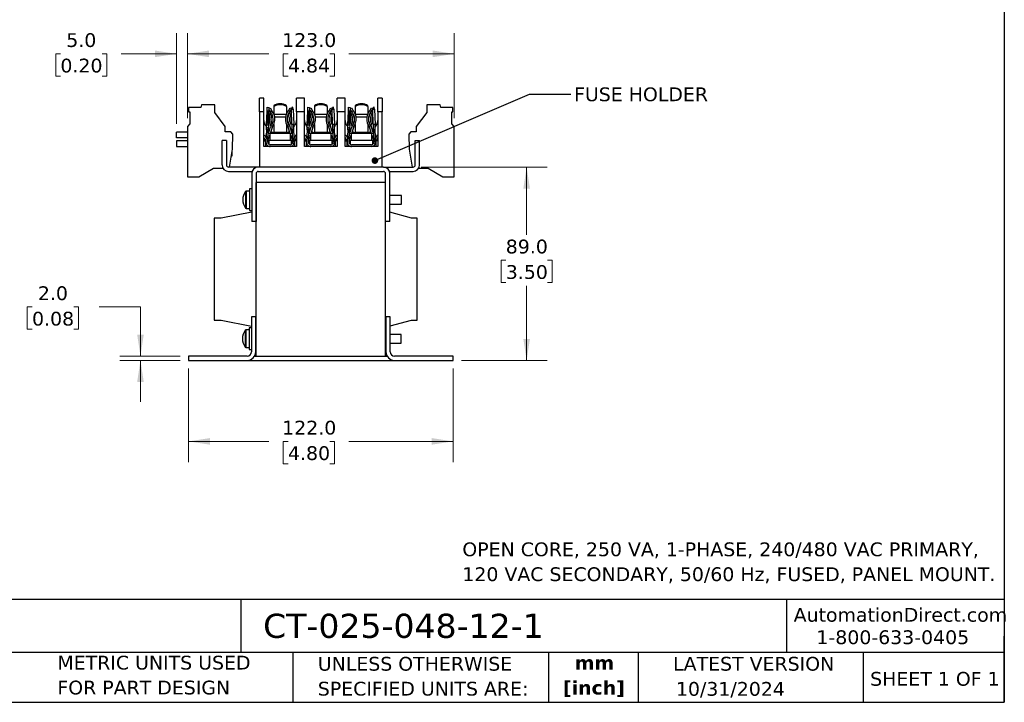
# Model space of a CAD drawing. Header units: millimetres. Extents: x 19 to 819, y 19 to 629.
# Tile 9 of 16: x 365 to 819, y 19 to 333. Entities that reach past the tile are written whole.
import ezdxf

# ---------------------------------------------------------------- set-up
doc = ezdxf.new("R2010")
doc.units = ezdxf.units.MM
doc.header["$LTSCALE"] = 3
doc.linetypes.add('SLD-Solid', pattern=[0])
doc.layers.add('TEXT', color=140, linetype='SLD-Solid', lineweight=25)
doc.styles.add('SLDTEXTSTYLE0', font='VERDANA.TTF')
doc.styles.add('SLDTEXTSTYLE1', font='VERDANAB.TTF')
doc.styles.get("Standard").update_dxf_attribs({"font": 'VERDANA.TTF'})
doc.dimstyles.new('SLDDIMSTYLE0', dxfattribs={"dimtxt": 6.474023, "dimasz": 9.906, "dimexe": 0, "dimexo": 0.0625, "dimgap": 1.618506, "dimtad": 0, "dimtih": 1, "dimtoh": 1, "dimrnd": 1e-09, "dimzin": 4, "dimdsep": 46, "dimtxsty": 'SLDTEXTSTYLE0', "dimsah": 1, "dimcen": 0.09, "dimadec": 0, "dimazin": 1, "dimtfac": 1, "dimtofl": 0, "dimtmove": 0, "dimatfit": 3, "dimfxl": 0, "dimfrac": 2, "dimtolj": 1, "dimtzin": 12, "dimarcsym": 0})
doc.dimstyles.new('SLDDIMSTYLE2', dxfattribs={"dimtxt": 6.474023, "dimasz": 9.906, "dimexe": 0, "dimexo": 0.0625, "dimgap": 1.618506, "dimtad": 0, "dimtih": 1, "dimtoh": 1, "dimrnd": 1e-09, "dimzin": 4, "dimdsep": 46, "dimtxsty": 'SLDTEXTSTYLE0', "dimsah": 1, "dimcen": 0.09, "dimadec": 0, "dimazin": 1, "dimtfac": 1, "dimtmove": 0, "dimatfit": 0, "dimfxl": 0, "dimfrac": 2, "dimtolj": 1, "dimtzin": 12, "dimarcsym": 0})
doc.dimstyles.new('SLDDIMSTYLE3', dxfattribs={"dimtxt": 0.18, "dimasz": 3.048, "dimexe": 0, "dimexo": 0.0625, "dimgap": 0, "dimtad": 0, "dimtih": 1, "dimtoh": 1, "dimdec": 0, "dimrnd": 1e-09, "dimzin": 0, "dimdsep": 46, "dimtxsty": 'Standard', "dimblk1": 'DOT', "dimblk2": 'DOT', "dimsah": 1, "dimcen": 0.09, "dimadec": 0, "dimazin": 0, "dimtfac": 3.048, "dimtdec": 0, "dimtofl": 0, "dimtmove": 0, "dimatfit": 3, "dimldrblk": 'DOT', "dimfxl": 0, "dimfrac": 2, "dimtolj": 1, "dimtzin": 0, "dimarcsym": 0})

# ---------------------------------------------------------------- blocks, each defined once
blk = doc.blocks.new('_D_3')
at = {"color": 7, "linetype": 'SLD-Solid', "lineweight": 0}
for p, q in [((443.21, 172.7), (443.21, 129.68)), ((565.21, 172.7), (565.21, 129.68)), ((443.21, 139.21), (480.31, 139.21)), ((489.09, 139.21), (486.91, 139.21)), ((486.91, 139.21), (486.91, 128.92)), ((508.33, 139.21), (510.5, 139.21)), ((510.5, 139.21), (510.5, 128.92)), ((565.21, 139.21), (517.1, 139.21)), ((486.91, 128.92), (489.09, 128.92)), ((510.5, 128.92), (508.33, 128.92))]:
    blk.add_line(p, q, dxfattribs=at)
at = {"color": 7, "linetype": 'SLD-Solid', "lineweight": 18}
for points in [[(443.21, 139.21), (453.11, 137.69), (453.11, 140.73)], [(565.21, 139.21), (555.3, 140.73), (555.3, 137.69)]]:
    blk.add_solid(points, dxfattribs=at)
at = {"color": 7, "linetype": 'SLD-Solid', "lineweight": 18, "char_height": 6.35, "attachment_point": 1, "style": 'SLDTEXTSTYLE0'}
for s, insert in [('122.0', (486.39, 148.72)), ('4.80', (489.09, 136.98))]:
    blk.add_mtext(s, dxfattribs=dict(at, insert=insert))
blk = doc.blocks.new('_D_4')
at = {"color": 7, "linetype": 'SLD-Solid', "lineweight": 0}
for p, q in [((371.14, 201.12), (368.96, 201.12)), ((368.96, 201.12), (368.96, 190.83)), ((390.37, 201.12), (392.55, 201.12)), ((392.55, 201.12), (392.55, 190.83)), ((402.05, 201.12), (421.1, 201.12)), ((421.1, 201.12), (421.1, 178.51)), ((368.96, 190.83), (371.14, 190.83)), ((392.55, 190.83), (390.37, 190.83)), ((439.4, 178.51), (411.57, 178.51)), ((439.4, 176.51), (411.57, 176.51)), ((421.1, 176.51), (421.1, 157.46))]:
    blk.add_line(p, q, dxfattribs=at)
at = {"color": 7, "linetype": 'SLD-Solid', "lineweight": 18}
for points in [[(421.1, 178.51), (422.62, 188.41), (419.58, 188.41)], [(421.1, 176.51), (419.58, 166.6), (422.62, 166.6)]]:
    blk.add_solid(points, dxfattribs=at)
at = {"color": 7, "linetype": 'SLD-Solid', "lineweight": 18, "char_height": 6.35, "attachment_point": 1, "style": 'SLDTEXTSTYLE0'}
for s, insert in [('2.0', (373.83, 210.63)), ('0.08', (371.14, 198.9))]:
    blk.add_mtext(s, dxfattribs=dict(at, insert=insert))
blk = doc.blocks.new('_D_5')
at = {"color": 7, "linetype": 'SLD-Solid', "lineweight": 0}
for p, q in [((550.52, 265.51), (608.57, 265.51)), ((599.05, 265.51), (599.05, 234.35)), ((589.43, 222.61), (587.26, 222.61)), ((587.26, 222.61), (587.26, 212.32)), ((608.67, 222.61), (610.84, 222.61)), ((610.84, 222.61), (610.84, 212.32)), ((587.26, 212.32), (589.43, 212.32)), ((599.05, 176.51), (599.05, 210.87)), ((610.84, 212.32), (608.67, 212.32)), ((569.02, 176.51), (608.57, 176.51))]:
    blk.add_line(p, q, dxfattribs=at)
at = {"color": 7, "linetype": 'SLD-Solid', "lineweight": 18}
for points in [[(599.05, 265.51), (597.53, 255.6), (600.57, 255.6)], [(599.05, 176.51), (600.57, 186.41), (597.53, 186.41)]]:
    blk.add_solid(points, dxfattribs=at)
at = {"color": 7, "linetype": 'SLD-Solid', "lineweight": 18, "char_height": 6.35, "attachment_point": 1, "style": 'SLDTEXTSTYLE0'}
for s, insert in [('89.0', (589.43, 232.12)), ('3.50', (589.43, 220.39))]:
    blk.add_mtext(s, dxfattribs=dict(at, insert=insert))
blk = doc.blocks.new('_D_6')
at = {"color": 7, "linetype": 'SLD-Solid', "lineweight": 0}
for p, q in [((442.71, 288), (442.71, 327.21)), ((565.71, 288), (565.71, 327.21)), ((442.71, 317.68), (480.31, 317.68)), ((489.09, 317.68), (486.91, 317.68)), ((486.91, 317.68), (486.91, 307.39)), ((508.33, 317.68), (510.5, 317.68)), ((510.5, 317.68), (510.5, 307.39)), ((565.71, 317.68), (517.1, 317.68)), ((486.91, 307.39), (489.09, 307.39)), ((510.5, 307.39), (508.33, 307.39))]:
    blk.add_line(p, q, dxfattribs=at)
at = {"color": 7, "linetype": 'SLD-Solid', "lineweight": 18}
for points in [[(442.71, 317.68), (452.61, 316.16), (452.61, 319.21)], [(565.71, 317.68), (555.8, 319.21), (555.8, 316.16)]]:
    blk.add_solid(points, dxfattribs=at)
at = {"color": 7, "linetype": 'SLD-Solid', "lineweight": 18, "char_height": 6.35, "attachment_point": 1, "style": 'SLDTEXTSTYLE0'}
for s, insert in [('123.0', (486.39, 327.2)), ('4.84', (489.09, 315.46))]:
    blk.add_mtext(s, dxfattribs=dict(at, insert=insert))
blk = doc.blocks.new('_D_7')
at = {"color": 7, "linetype": 'SLD-Solid', "lineweight": 0}
for p, q in [((437.71, 285.39), (437.71, 327.21)), ((442.71, 288), (442.71, 327.21)), ((384.21, 317.68), (382.03, 317.68)), ((382.03, 317.68), (382.03, 307.39)), ((403.45, 317.68), (405.62, 317.68)), ((405.62, 317.68), (405.62, 307.39)), ((437.71, 317.68), (412.22, 317.68)), ((442.71, 317.68), (461.76, 317.68)), ((382.03, 307.39), (384.21, 307.39)), ((405.62, 307.39), (403.45, 307.39))]:
    blk.add_line(p, q, dxfattribs=at)
at = {"color": 7, "linetype": 'SLD-Solid', "lineweight": 18}
for points in [[(437.71, 317.68), (427.8, 319.21), (427.8, 316.16)], [(442.71, 317.68), (452.61, 316.16), (452.61, 319.21)]]:
    blk.add_solid(points, dxfattribs=at)
at = {"color": 7, "linetype": 'SLD-Solid', "lineweight": 18, "char_height": 6.35, "attachment_point": 1, "style": 'SLDTEXTSTYLE0'}
for s, insert in [('5.0', (386.9, 327.2)), ('0.20', (384.21, 315.46))]:
    blk.add_mtext(s, dxfattribs=dict(at, insert=insert))
blk = doc.blocks.new('_Dot')
at = {"color": 0, "linetype": 'ByBlock', "lineweight": -2}
blk.add_line((-0.5, 0), (-1, 0), dxfattribs=at)
at = {"color": 0, "linetype": 'ByBlock', "const_width": 0.5}
blk.add_lwpolyline([(-0.25, 0, 1), (0.25, 0, 1)], format="xyb", close=True, dxfattribs=at)

msp = doc.modelspace()

# ---------------------------------------------------------------- linework, layer by layer
for p, q in [((477.897, 297.258), (476.017, 297.258)), ((476.017, 290.908), (476.017, 297.258)), ((477.897, 290.908), (477.897, 297.258)), ((496.637, 297.258), (493.035, 297.258)), ((493.035, 290.908), (493.035, 297.258)), ((496.637, 290.908), (496.637, 297.258)), ((515.377, 297.258), (511.775, 297.258)), ((511.775, 290.908), (511.775, 297.258)), ((515.377, 290.908), (515.377, 297.258)), ((532.545, 297.258), (530.515, 297.258)), ((530.515, 290.908), (530.515, 297.258)), ((532.545, 297.258), (532.545, 290.908)), ((443.31, 292.908), (443.31, 291.054)), ((448.956, 292.908), (443.31, 292.908)), ((443.31, 291.054), (443.906, 291.054)), ((443.906, 291.054), (443.906, 285.394)), ((449.185, 294.208), (448.956, 292.908)), ((455.356, 294.208), (449.185, 294.208)), ((455.356, 290.708), (455.356, 294.208)), ((460.206, 284.154), (455.356, 290.708)), ((477.897, 290.908), (476.017, 290.908)), ((476.017, 290.908), (476.017, 265.508)), ((477.897, 275.033), (477.897, 290.908)), ((479.217, 285.004), (479.438, 291.35)), ((479.564, 290.456), (479.404, 285.887)), ((479.438, 291.35), (479.498, 293.067)), ((479.438, 291.35), (479.564, 290.456)), ((480.251, 291.321), (479.438, 291.35)), ((479.498, 293.067), (480.311, 293.039)), ((479.564, 290.456), (480.063, 290.438)), ((479.903, 285.869), (480.063, 290.438)), ((480.251, 291.321), (480.029, 284.975)), ((480.063, 290.438), (480.251, 291.321)), ((480.311, 293.039), (480.251, 291.321)), ((480.803, 291.315), (480.282, 292.217)), ((480.291, 292.475), (480.876, 292.813)), ((480.876, 292.813), (481.506, 291.722)), ((481.011, 291.073), (481.709, 291.475)), ((482.545, 293.796), (482.545, 293.401)), ((482.545, 293.401), (482.545, 290.051)), ((488.387, 293.401), (488.387, 293.796)), ((488.387, 293.401), (488.387, 290.051)), ((489.223, 291.475), (489.92, 291.073)), ((489.425, 291.722), (490.055, 292.813)), ((490.055, 292.813), (490.694, 292.445)), ((490.129, 291.315), (490.665, 292.244)), ((490.778, 293.044), (490.652, 292.15)), ((490.652, 292.15), (491.464, 292.179)), ((490.898, 285.119), (490.652, 292.15)), ((491.277, 293.062), (490.778, 293.044)), ((491.464, 292.179), (491.277, 293.062)), ((491.464, 292.179), (491.71, 285.147)), ((493.035, 290.908), (493.035, 275.033)), ((496.637, 290.908), (493.035, 290.908)), ((496.637, 275.033), (496.637, 290.908)), ((497.957, 285.004), (498.178, 291.35)), ((498.304, 290.456), (498.144, 285.887)), ((498.178, 291.35), (498.238, 293.067)), ((498.178, 291.35), (498.304, 290.456)), ((498.991, 291.321), (498.178, 291.35)), ((498.238, 293.067), (499.051, 293.039)), ((498.304, 290.456), (498.803, 290.438)), ((498.643, 285.869), (498.803, 290.438)), ((498.991, 291.321), (498.769, 284.975)), ((498.803, 290.438), (498.991, 291.321)), ((499.051, 293.039), (498.991, 291.321)), ((499.543, 291.315), (499.022, 292.217)), ((499.031, 292.475), (499.616, 292.813)), ((499.616, 292.813), (500.246, 291.722)), ((499.751, 291.073), (500.449, 291.475)), ((501.285, 293.796), (501.285, 293.401)), ((501.285, 293.401), (501.285, 290.051)), ((507.127, 293.401), (507.127, 293.796)), ((507.127, 293.401), (507.127, 290.051)), ((507.963, 291.475), (508.66, 291.073)), ((508.165, 291.722), (508.795, 292.813)), ((508.795, 292.813), (509.434, 292.445)), ((508.869, 291.315), (509.405, 292.244)), ((509.518, 293.044), (509.392, 292.15)), ((509.392, 292.15), (510.204, 292.179)), ((509.638, 285.119), (509.392, 292.15)), ((510.017, 293.062), (509.518, 293.044)), ((510.204, 292.179), (510.017, 293.062)), ((510.204, 292.179), (510.45, 285.147)), ((511.775, 290.908), (511.775, 275.033)), ((515.377, 290.908), (511.775, 290.908)), ((515.377, 275.033), (515.377, 290.908)), ((516.697, 285.004), (516.918, 291.35)), ((517.044, 290.456), (516.884, 285.887)), ((516.918, 291.35), (516.978, 293.067)), ((516.918, 291.35), (517.044, 290.456)), ((517.731, 291.321), (516.918, 291.35)), ((516.978, 293.067), (517.791, 293.039)), ((517.044, 290.456), (517.543, 290.438)), ((517.383, 285.869), (517.543, 290.438)), ((517.731, 291.321), (517.509, 284.975)), ((517.543, 290.438), (517.731, 291.321)), ((517.791, 293.039), (517.731, 291.321)), ((518.283, 291.315), (517.762, 292.217)), ((517.771, 292.475), (518.356, 292.813)), ((518.356, 292.813), (518.986, 291.722)), ((518.491, 291.073), (519.189, 291.475)), ((520.025, 293.796), (520.025, 293.401)), ((520.025, 293.401), (520.025, 290.051)), ((525.867, 293.401), (525.867, 293.796)), ((525.867, 293.401), (525.867, 290.051)), ((526.703, 291.475), (527.4, 291.073)), ((526.905, 291.722), (527.535, 292.813)), ((527.535, 292.813), (528.174, 292.445)), ((527.609, 291.315), (528.145, 292.244)), ((528.258, 293.044), (528.132, 292.15)), ((528.132, 292.15), (528.944, 292.179)), ((528.378, 285.119), (528.132, 292.15)), ((528.757, 293.062), (528.258, 293.044)), ((528.944, 292.179), (528.757, 293.062)), ((528.944, 292.179), (529.19, 285.147)), ((530.515, 290.908), (530.515, 275.033)), ((532.545, 290.908), (530.515, 290.908)), ((532.545, 265.508), (532.545, 290.908)), ((553.056, 290.708), (548.206, 284.154)), ((553.056, 294.208), (553.056, 290.708)), ((559.227, 294.208), (553.056, 294.208)), ((559.456, 292.908), (559.227, 294.208)), ((565.102, 292.908), (559.456, 292.908)), ((564.506, 291.054), (565.102, 291.054)), ((564.506, 285.394), (564.506, 291.054)), ((565.102, 291.054), (565.102, 292.908)), ((479.404, 285.887), (479.217, 285.004)), ((479.903, 285.869), (479.404, 285.887)), ((480.029, 284.975), (479.903, 285.869)), ((482.586, 289.952), (488.346, 289.952)), ((487.963, 288.574), (482.969, 288.574)), ((498.144, 285.887), (497.957, 285.004)), ((498.643, 285.869), (498.144, 285.887)), ((498.769, 284.975), (498.643, 285.869)), ((501.326, 289.952), (507.086, 289.952)), ((506.703, 288.574), (501.709, 288.574)), ((511.775, 286.915), (511.21, 285.082)), ((516.884, 285.887), (516.697, 285.004)), ((517.383, 285.869), (516.884, 285.887)), ((517.509, 284.975), (517.383, 285.869)), ((520.066, 289.952), (525.826, 289.952)), ((525.443, 288.574), (520.449, 288.574)), ((530.515, 286.917), (529.977, 285.16)), ((437.706, 278.984), (437.706, 281.584)), ((442.706, 281.584), (437.706, 281.584)), ((443.906, 285.394), (442.706, 284.194)), ((442.706, 284.194), (442.706, 261.094)), ((460.206, 281.708), (460.206, 284.154)), ((462.706, 281.708), (460.206, 281.708)), ((463.689, 280.725), (462.706, 281.708)), ((479.137, 282.719), (478.939, 277.057)), ((479.137, 282.719), (479.164, 283.481)), ((479.949, 282.691), (479.137, 282.719)), ((479.164, 283.481), (479.217, 285.004)), ((479.976, 283.452), (479.164, 283.481)), ((479.217, 285.004), (480.029, 284.975)), ((479.752, 277.029), (479.949, 282.691)), ((479.976, 283.452), (479.949, 282.691)), ((480.029, 284.975), (479.976, 283.452)), ((480.041, 281.138), (481.046, 284.081)), ((481.808, 283.798), (480.871, 281.053)), ((481.07, 284.147), (481.046, 284.081)), ((481.157, 281.891), (481.277, 281.799)), ((482.559, 281.128), (481.163, 281.91)), ((481.277, 281.799), (481.281, 281.053)), ((481.808, 283.798), (481.842, 283.893)), ((481.842, 283.893), (482.564, 285.144)), ((482.545, 285.11), (482.545, 281.514)), ((488.387, 281.514), (482.545, 281.514)), ((482.545, 281.514), (482.545, 281.053)), ((488.367, 285.144), (489.095, 283.885)), ((489.768, 281.91), (488.373, 281.128)), ((488.387, 285.11), (488.387, 281.514)), ((488.387, 281.053), (488.387, 281.514)), ((490.061, 281.053), (489.095, 283.885)), ((489.189, 285.291), (489.18, 285.273)), ((489.655, 281.799), (489.651, 281.053)), ((489.655, 281.799), (489.775, 281.891)), ((489.864, 284.147), (490.891, 281.138)), ((491.71, 285.147), (490.898, 285.119)), ((490.898, 285.119), (491.18, 277.029)), ((491.993, 277.057), (491.71, 285.147)), ((497.877, 282.719), (497.679, 277.057)), ((497.877, 282.719), (497.904, 283.481)), ((498.689, 282.691), (497.877, 282.719)), ((497.904, 283.481), (497.957, 285.004)), ((498.716, 283.452), (497.904, 283.481)), ((497.957, 285.004), (498.769, 284.975)), ((498.492, 277.029), (498.689, 282.691)), ((498.716, 283.452), (498.689, 282.691)), ((498.769, 284.975), (498.716, 283.452)), ((498.781, 281.138), (499.786, 284.081)), ((500.548, 283.798), (499.611, 281.053)), ((499.81, 284.147), (499.786, 284.081)), ((499.898, 281.893), (500.017, 281.799)), ((501.299, 281.128), (499.903, 281.91)), ((500.017, 281.799), (500.021, 281.053)), ((500.548, 283.798), (500.582, 283.893)), ((500.582, 283.893), (501.304, 285.144)), ((501.285, 285.11), (501.285, 281.514)), ((507.127, 281.514), (501.285, 281.514)), ((501.285, 281.514), (501.285, 281.053)), ((507.107, 285.144), (507.835, 283.885)), ((508.508, 281.91), (507.113, 281.128)), ((507.127, 285.11), (507.127, 281.514)), ((507.127, 281.065), (507.127, 281.514)), ((508.801, 281.053), (507.835, 283.885)), ((507.929, 285.291), (507.92, 285.273)), ((508.395, 281.799), (508.391, 281.053)), ((508.395, 281.799), (508.515, 281.891)), ((508.604, 284.147), (509.631, 281.138)), ((510.45, 285.147), (509.638, 285.119)), ((509.638, 285.119), (509.92, 277.029)), ((510.733, 277.057), (510.45, 285.147)), ((516.617, 282.719), (516.419, 277.057)), ((516.617, 282.719), (516.644, 283.481)), ((517.429, 282.691), (516.617, 282.719)), ((516.644, 283.481), (516.697, 285.004)), ((517.456, 283.452), (516.644, 283.481)), ((516.697, 285.004), (517.509, 284.975)), ((517.232, 277.029), (517.429, 282.691)), ((517.456, 283.452), (517.429, 282.691)), ((517.509, 284.975), (517.456, 283.452)), ((517.521, 281.138), (518.526, 284.081)), ((519.288, 283.798), (518.351, 281.053)), ((518.55, 284.147), (518.526, 284.081)), ((518.637, 281.891), (518.757, 281.799)), ((520.039, 281.128), (518.643, 281.91)), ((518.757, 281.799), (518.761, 281.053)), ((519.288, 283.798), (519.322, 283.893)), ((519.322, 283.893), (520.044, 285.144)), ((520.025, 285.11), (520.025, 281.514)), ((525.867, 281.514), (520.025, 281.514)), ((520.025, 281.514), (520.025, 281.053)), ((525.847, 285.144), (526.575, 283.885)), ((527.248, 281.912), (525.853, 281.128)), ((525.867, 285.11), (525.867, 281.514)), ((525.867, 281.065), (525.867, 281.514)), ((527.541, 281.053), (526.575, 283.885)), ((526.669, 285.291), (526.66, 285.273)), ((527.131, 281.053), (527.135, 281.799)), ((527.135, 281.799), (527.254, 281.893)), ((527.344, 284.147), (528.371, 281.138)), ((529.19, 285.147), (528.378, 285.119)), ((528.378, 285.119), (528.66, 277.029)), ((529.473, 277.057), (529.19, 285.147)), ((545.706, 281.708), (544.723, 280.725)), ((548.206, 281.708), (545.706, 281.708)), ((548.206, 284.154), (548.206, 281.708)), ((565.706, 284.194), (564.506, 285.394)), ((565.706, 261.094), (565.706, 284.194)), ((442.706, 278.984), (437.706, 278.984)), ((437.706, 277.584), (437.706, 274.984)), ((442.706, 277.584), (437.706, 277.584)), ((458.706, 266.508), (458.706, 277.708)), ((460.706, 277.708), (458.706, 277.708)), ((460.706, 277.708), (460.706, 266.508)), ((463.569, 273.843), (463.689, 280.725)), ((478.327, 280.332), (477.897, 280.14)), ((478.698, 277.573), (477.897, 279.367)), ((477.897, 277.573), (478.809, 277.573)), ((478.327, 280.332), (479.001, 278.824)), ((478.831, 275.033), (478.809, 277.573)), ((478.865, 277.573), (478.809, 277.573)), ((478.887, 275.033), (478.865, 277.573)), ((478.939, 277.034), (478.868, 277.192)), ((479.755, 277.135), (479.894, 276.824)), ((479.839, 278.03), (479.778, 277.797)), ((480.64, 280.376), (479.839, 278.03)), ((479.878, 280.661), (480.041, 281.138)), ((480.041, 281.138), (480.64, 280.933)), ((480.246, 277.751), (480.246, 276.354)), ((480.246, 277.751), (480.257, 277.751)), ((490.675, 277.751), (480.257, 277.751)), ((480.257, 277.751), (480.257, 276.04)), ((480.64, 281.053), (480.64, 277.751)), ((490.292, 281.053), (480.64, 281.053)), ((490.292, 280.933), (490.891, 281.138)), ((490.292, 277.751), (490.292, 281.053)), ((491.092, 278.03), (490.292, 280.376)), ((490.675, 276.04), (490.675, 277.751)), ((490.891, 281.138), (491.053, 280.661)), ((491.178, 277.085), (491.071, 276.846)), ((491.18, 277.029), (491.181, 276.989)), ((492.624, 280.323), (491.933, 278.774)), ((492.063, 277.097), (491.993, 276.942)), ((492.067, 277.573), (492.045, 275.033)), ((492.067, 277.573), (492.122, 277.573)), ((492.122, 277.573), (492.101, 275.033)), ((493.035, 277.573), (492.122, 277.573)), ((493.035, 279.275), (492.275, 277.573)), ((492.624, 280.323), (493.035, 280.14)), ((497.067, 280.332), (496.637, 280.14)), ((497.438, 277.573), (496.637, 279.367)), ((496.637, 277.573), (497.549, 277.573)), ((497.067, 280.332), (497.741, 278.824)), ((497.571, 275.033), (497.549, 277.573)), ((497.605, 277.573), (497.549, 277.573)), ((497.627, 275.033), (497.605, 277.573)), ((497.679, 277.034), (497.608, 277.192)), ((498.495, 277.135), (498.634, 276.824)), ((498.579, 278.03), (498.518, 277.797)), ((499.38, 280.376), (498.579, 278.03)), ((498.618, 280.661), (498.781, 281.138)), ((498.781, 281.138), (499.38, 280.933)), ((498.986, 277.751), (498.986, 276.354)), ((498.986, 277.751), (498.997, 277.751)), ((509.415, 277.751), (498.997, 277.751)), ((498.997, 277.751), (498.997, 276.04)), ((499.38, 281.053), (499.38, 277.751)), ((509.032, 281.053), (499.38, 281.053)), ((509.032, 280.933), (509.631, 281.138)), ((509.032, 277.751), (509.032, 281.053)), ((509.832, 278.03), (509.032, 280.376)), ((509.415, 276.04), (509.415, 277.751)), ((509.631, 281.138), (509.793, 280.661)), ((509.811, 276.846), (509.918, 277.085)), ((509.92, 277.029), (509.921, 276.989)), ((510.673, 278.774), (511.364, 280.323)), ((510.803, 277.097), (510.733, 276.942)), ((510.734, 276.989), (510.733, 277.057)), ((510.807, 277.573), (510.785, 275.033)), ((510.807, 277.573), (510.862, 277.573)), ((510.862, 277.573), (510.841, 275.033)), ((511.775, 277.573), (510.862, 277.573)), ((511.775, 279.275), (511.015, 277.573)), ((511.775, 280.14), (511.364, 280.323)), ((515.807, 280.332), (515.377, 280.14)), ((516.178, 277.573), (515.377, 279.367)), ((515.377, 277.573), (516.289, 277.573)), ((515.807, 280.332), (516.481, 278.824)), ((516.311, 275.033), (516.289, 277.573)), ((516.345, 277.573), (516.289, 277.573)), ((516.367, 275.033), (516.345, 277.573)), ((516.419, 277.034), (516.348, 277.192)), ((517.235, 277.135), (517.374, 276.824)), ((517.319, 278.03), (517.258, 277.797)), ((518.12, 280.376), (517.319, 278.03)), ((517.358, 280.661), (517.521, 281.138)), ((517.521, 281.138), (518.12, 280.933)), ((517.726, 277.751), (517.726, 276.354)), ((517.726, 277.751), (517.737, 277.751)), ((517.737, 277.751), (517.737, 276.04)), ((528.155, 277.751), (517.737, 277.751)), ((518.12, 281.053), (518.12, 277.751)), ((527.772, 281.053), (518.12, 281.053)), ((527.772, 280.933), (528.371, 281.138)), ((527.772, 277.751), (527.772, 281.053)), ((528.572, 278.03), (527.772, 280.376)), ((528.155, 276.04), (528.155, 277.751)), ((528.371, 281.138), (528.533, 280.661)), ((528.658, 277.085), (528.551, 276.846)), ((528.66, 277.029), (528.661, 276.989)), ((530.104, 280.323), (529.413, 278.774)), ((529.543, 277.097), (529.473, 276.942)), ((529.547, 277.573), (529.525, 275.033)), ((529.547, 277.573), (529.602, 277.573)), ((529.602, 277.573), (529.581, 275.033)), ((530.515, 277.573), (529.602, 277.573)), ((530.515, 279.275), (529.755, 277.573)), ((530.104, 280.323), (530.515, 280.14)), ((544.723, 280.725), (544.843, 273.843)), ((547.706, 266.508), (547.706, 277.708)), ((547.706, 277.708), (549.706, 277.708)), ((549.706, 266.508), (549.706, 277.708)), ((437.706, 274.984), (442.706, 274.984)), ((462.099, 265.508), (463.569, 273.843)), ((463.406, 270.708), (463.406, 272.92)), ((493.035, 275.033), (477.897, 275.033)), ((480.246, 276.354), (480.248, 276.354)), ((490.038, 275.846), (480.894, 275.846)), ((511.775, 275.033), (496.637, 275.033)), ((498.986, 276.354), (498.988, 276.354)), ((508.778, 275.846), (499.634, 275.846)), ((530.515, 275.033), (515.377, 275.033)), ((517.726, 276.354), (517.728, 276.354)), ((527.518, 275.846), (518.374, 275.846)), ((544.843, 273.843), (546.313, 265.508)), ((463.016, 270.708), (463.406, 270.708)), ((448.006, 261.094), (454.785, 265.008)), ((454.785, 265.008), (459.108, 265.008)), ((475.356, 265.508), (461.706, 265.508)), ((461.706, 263.508), (472.527, 263.508)), ((533.056, 265.508), (475.356, 265.508)), ((475.356, 263.508), (533.056, 263.508)), ((533.056, 265.508), (546.706, 265.508)), ((535.884, 263.508), (546.706, 263.508)), ((549.304, 265.008), (553.627, 265.008)), ((553.627, 265.008), (560.406, 261.094)), ((442.706, 261.094), (448.006, 261.094)), ((472.356, 262.508), (472.356, 240.508)), ((474.356, 262.508), (474.356, 240.508)), ((534.056, 240.508), (534.056, 262.508)), ((536.056, 240.508), (536.056, 262.508)), ((560.406, 261.094), (565.706, 261.094)), ((469.521, 254.361), (469.521, 250.508)), ((471.356, 254.508), (469.811, 254.508)), ((469.811, 254.508), (469.811, 246.508)), ((472.356, 255.508), (471.356, 255.508)), ((471.356, 255.508), (471.356, 245.508)), ((474.456, 178.507), (474.456, 258.508)), ((533.956, 258.508), (474.456, 258.508)), ((533.956, 178.507), (533.956, 258.508)), ((469.521, 250.508), (469.521, 246.655)), ((474.456, 252.758), (474.356, 252.758)), ((534.056, 252.508), (533.956, 252.508)), ((541.356, 252.508), (536.056, 252.508)), ((541.356, 248.508), (541.356, 252.508)), ((469.811, 246.508), (471.356, 246.508)), ((471.356, 245.508), (472.356, 245.508)), ((474.356, 248.258), (474.456, 248.258)), ((533.956, 248.508), (534.056, 248.508)), ((536.056, 248.508), (541.356, 248.508)), ((455.057, 242.007), (455.057, 195.007)), ((458.356, 242.007), (455.057, 242.007)), ((472.356, 244.707), (458.356, 242.007)), ((474.356, 240.508), (472.356, 240.508)), ((474.456, 242.007), (474.356, 242.007)), ((534.056, 242.007), (533.956, 242.007)), ((536.056, 240.508), (534.056, 240.508)), ((546.056, 242.007), (536.056, 244.707)), ((548.655, 242.007), (546.056, 242.007)), ((548.655, 195.007), (548.655, 242.007)), ((472.206, 196.507), (472.206, 180.507)), ((474.206, 196.507), (472.206, 196.507)), ((474.206, 180.507), (474.206, 196.507)), ((534.206, 196.507), (534.206, 180.507)), ((536.206, 196.507), (534.206, 196.507)), ((536.206, 180.507), (536.206, 196.507)), ((455.057, 195.007), (458.356, 195.007)), ((458.356, 195.007), (472.206, 192.336)), ((472.206, 191.507), (471.206, 191.507)), ((471.206, 191.507), (471.206, 186.507)), ((474.206, 192.54), (474.356, 192.957)), ((474.356, 195.007), (474.456, 195.007)), ((474.356, 192.957), (474.356, 195.007)), ((533.956, 195.007), (534.056, 195.007)), ((534.056, 195.007), (534.056, 192.957)), ((534.056, 192.957), (534.206, 192.54)), ((536.206, 192.348), (546.056, 195.007)), ((546.056, 195.007), (548.655, 195.007)), ((469.371, 190.36), (469.371, 186.507)), ((469.371, 186.507), (469.371, 182.654)), ((471.206, 190.507), (469.661, 190.507)), ((469.661, 190.507), (469.661, 186.507)), ((469.661, 186.507), (469.661, 182.507)), ((471.206, 186.507), (471.206, 181.507)), ((474.456, 188.757), (474.206, 188.757)), ((534.206, 188.507), (533.956, 188.507)), ((541.206, 188.507), (536.206, 188.507)), ((541.206, 186.507), (541.206, 188.507)), ((541.206, 184.507), (541.206, 186.507)), ((469.661, 182.507), (471.206, 182.507)), ((471.206, 181.507), (472.206, 181.507)), ((474.206, 184.257), (474.456, 184.257)), ((533.956, 184.507), (534.206, 184.507)), ((536.206, 184.507), (541.206, 184.507)), ((443.206, 178.507), (443.206, 176.507)), ((470.206, 178.507), (443.206, 178.507)), ((473.67, 178.507), (474.456, 178.507)), ((474.456, 178.507), (533.956, 178.507)), ((533.956, 178.507), (534.742, 178.507)), ((565.206, 178.507), (538.206, 178.507)), ((565.206, 176.507), (565.206, 178.507)), ((443.206, 176.507), (470.206, 176.507)), ((470.206, 176.507), (538.206, 176.507)), ((538.206, 176.507), (565.206, 176.507))]:
    msp.add_line(p, q)
for centre, radius, start, end in [((480.107, 290.489), 1.016, 0, 30), ((480.107, 290.489), 1.016, 330.68028, 0), ((476.697, 287.574), 5.554, 0, 39.0364), ((476.697, 287.574), 6.351, 0, 37.89547), ((485.379, 289.475), 5.167, 89.03115, 123.25657), ((485.379, 289.08), 5.167, 89.03115, 123.25657), ((485.553, 289.475), 5.167, 56.74343, 90.96885), ((485.553, 289.08), 5.167, 56.74343, 90.96885), ((494.235, 287.574), 6.351, 142.10453, 202.49849), ((494.235, 287.574), 5.554, 140.9636, 218.0988), ((490.825, 290.489), 1.016, 150, 209.31972), ((498.847, 290.489), 1.016, 0, 30), ((498.847, 290.489), 1.016, 330.68028, 0), ((495.437, 287.574), 5.554, 0, 39.0364), ((495.437, 287.574), 6.351, 0, 37.89547), ((504.119, 289.475), 5.167, 89.03115, 123.25657), ((504.119, 289.08), 5.167, 89.03115, 123.25657), ((504.293, 289.475), 5.167, 56.74343, 90.96885), ((504.293, 289.08), 5.167, 56.74343, 90.96885), ((512.975, 287.574), 6.351, 142.10453, 202.49849), ((512.975, 287.574), 5.554, 140.9636, 218.0988), ((509.565, 290.489), 1.016, 150, 209.31972), ((517.587, 290.489), 1.016, 0, 30), ((517.587, 290.489), 1.016, 330.68028, 0), ((514.177, 287.574), 5.554, 0, 39.0364), ((514.177, 287.574), 6.351, 0, 37.89547), ((522.859, 289.475), 5.167, 89.03115, 123.25657), ((522.859, 289.08), 5.167, 89.03115, 123.25657), ((523.033, 289.475), 5.167, 56.74343, 90.96885), ((523.033, 289.08), 5.167, 56.74343, 90.96885), ((531.715, 287.574), 6.351, 142.10453, 202.49849), ((531.715, 287.574), 5.554, 140.9636, 218.0988), ((528.305, 290.489), 1.016, 150, 209.31972), ((485.466, 287.479), 5.131, 150.68028, 209.31972), ((476.697, 287.574), 5.554, 321.90461, 0), ((485.466, 287.479), 4.318, 150.68028, 209.31972), ((480.107, 290.489), 1.829, 330.68028, 337.28554), ((476.697, 287.574), 6.351, 337.50151, 0), ((490.825, 290.489), 1.829, 202.71446, 209.31972), ((485.466, 287.479), 4.318, 329.55828, 0), ((485.466, 287.479), 4.318, 0, 29.31972), ((485.466, 287.479), 5.131, 0, 29.31972), ((485.466, 287.479), 5.131, 331.53227, 0), ((504.206, 287.479), 5.131, 150.68028, 209.31972), ((495.437, 287.574), 5.554, 321.90461, 0), ((504.206, 287.479), 4.318, 150.68028, 209.31972), ((498.847, 290.489), 1.829, 330.68028, 337.28554), ((495.437, 287.574), 6.351, 337.50151, 0), ((509.565, 290.489), 1.829, 202.71446, 209.31972), ((504.206, 287.479), 4.318, 329.55828, 0), ((504.206, 287.479), 4.318, 0, 29.31972), ((504.206, 287.479), 5.131, 0, 29.31972), ((504.206, 287.479), 5.131, 331.53227, 0), ((522.946, 287.479), 5.131, 150.68028, 209.31972), ((514.177, 287.574), 5.554, 321.90461, 0), ((522.946, 287.479), 4.318, 150.68028, 209.31972), ((517.587, 290.489), 1.829, 330.68028, 337.28554), ((514.177, 287.574), 6.351, 337.50151, 0), ((528.305, 290.489), 1.829, 202.71446, 209.31972), ((522.946, 287.479), 4.318, 329.55828, 0), ((522.946, 287.479), 4.318, 0, 29.31972), ((522.946, 287.479), 5.131, 0, 29.31972), ((522.946, 287.479), 5.131, 331.53227, 0), ((480.107, 284.469), 1.016, 0, 29.31972), ((480.107, 284.469), 1.016, 341.80304, 0), ((490.825, 284.475), 1.016, 146.68015, 198.84261), ((498.847, 284.469), 1.016, 0, 29.31972), ((498.847, 284.469), 1.016, 341.80304, 0), ((509.565, 284.475), 1.016, 146.68015, 198.84261), ((517.587, 284.469), 1.016, 0, 29.31972), ((517.587, 284.469), 1.016, 341.80304, 0), ((528.305, 284.475), 1.016, 146.68015, 198.84261), ((480.894, 276.989), 1.956, 178, 270), ((480.894, 276.989), 1.143, 178, 270), ((481.402, 277.497), 1.651, 186.47734, 204.0653), ((481.402, 277.497), 1.651, 204.0653, 225.5444), ((490.038, 276.989), 1.956, 270, 0), ((490.038, 276.989), 1.143, 270, 0), ((489.53, 277.497), 1.651, 313.90464, 353.52266), ((489.53, 277.534), 1.688, 312.70499, 335.9347), ((489.53, 277.497), 1.651, 10.47734, 18.84261), ((490.038, 276.989), 1.956, 0, 2), ((499.634, 276.989), 1.956, 178, 270), ((499.634, 276.989), 1.143, 178, 270), ((500.142, 277.497), 1.651, 186.47734, 204.0653), ((500.142, 277.497), 1.651, 204.0653, 225.5444), ((508.778, 276.989), 1.956, 270, 0), ((508.778, 276.989), 1.143, 270, 0), ((508.27, 277.497), 1.651, 313.90464, 353.52266), ((508.27, 277.534), 1.688, 312.70499, 335.9347), ((508.27, 277.497), 1.651, 10.47734, 18.84261), ((518.374, 276.989), 1.956, 178, 270), ((518.374, 276.989), 1.143, 178, 270), ((518.882, 277.497), 1.651, 186.47734, 204.0653), ((518.882, 277.497), 1.651, 204.0653, 225.54454), ((527.518, 276.989), 1.956, 270, 0), ((527.518, 276.989), 1.143, 270, 0), ((527.01, 277.497), 1.651, 313.90464, 353.52266), ((527.01, 277.534), 1.688, 312.70499, 335.9347), ((527.01, 277.497), 1.651, 10.47734, 18.84261), ((527.518, 276.989), 1.956, 0, 2), ((461.706, 266.508), 3, 180, 270), ((461.706, 266.508), 1, 180, 270), ((475.356, 262.508), 3, 90, 180), ((475.356, 262.508), 1, 90, 180), ((533.056, 262.508), 3, 0, 90), ((533.056, 262.508), 1, 0, 90), ((546.706, 266.508), 1, 270, 0), ((546.706, 266.508), 3, 270, 0), ((474.756, 250.508), 6.5, 143.64163, 216.35837), ((469.811, 254.148), 0.36, 90, 143.64163), ((469.811, 246.868), 0.36, 216.35837, 270), ((474.606, 186.507), 6.5, 143.64163, 216.35837), ((469.661, 190.147), 0.36, 90, 143.64163), ((469.661, 182.867), 0.36, 216.35837, 270), ((470.206, 180.507), 2, 270, 0), ((470.206, 180.507), 4, 270, 0), ((538.206, 180.507), 4, 180, 270), ((538.206, 180.507), 2, 180, 270)]:
    msp.add_arc(centre, radius, start, end)
for points, knots in [([(480.803, 291.315), (480.838, 291.276), (480.91, 291.196), (480.977, 291.114), (481.011, 291.073)], [0, 0, 0, 0, 0.4993314, 1, 1, 1, 1]), ([(481.709, 291.475), (481.676, 291.517), (481.61, 291.6), (481.541, 291.681), (481.506, 291.722)], [0, 0, 0, 0, 0.4998303, 1, 1, 1, 1]), ([(489.425, 291.722), (489.391, 291.681), (489.322, 291.6), (489.256, 291.517), (489.223, 291.475)], [0, 0, 0, 0, 0.4994908, 1, 1, 1, 1]), ([(489.92, 291.073), (489.954, 291.114), (490.022, 291.196), (490.094, 291.276), (490.129, 291.315)], [0, 0, 0, 0, 0.5006686, 1, 1, 1, 1]), ([(499.543, 291.315), (499.578, 291.276), (499.65, 291.196), (499.717, 291.114), (499.751, 291.073)], [0, 0, 0, 0, 0.49933141, 1, 1, 1, 1]), ([(500.449, 291.475), (500.416, 291.517), (500.35, 291.6), (500.281, 291.681), (500.246, 291.722)], [0, 0, 0, 0, 0.4998303, 1, 1, 1, 1]), ([(508.165, 291.722), (508.131, 291.681), (508.062, 291.6), (507.996, 291.517), (507.963, 291.475)], [0, 0, 0, 0, 0.4994908, 1, 1, 1, 1]), ([(508.66, 291.073), (508.694, 291.114), (508.762, 291.196), (508.834, 291.276), (508.869, 291.315)], [0, 0, 0, 0, 0.5006686, 1, 1, 1, 1]), ([(518.283, 291.315), (518.318, 291.276), (518.39, 291.196), (518.457, 291.114), (518.491, 291.073)], [0, 0, 0, 0, 0.49933141, 1, 1, 1, 1]), ([(519.189, 291.475), (519.156, 291.517), (519.09, 291.6), (519.021, 291.681), (518.986, 291.722)], [0, 0, 0, 0, 0.4998303, 1, 1, 1, 1]), ([(526.905, 291.722), (526.871, 291.681), (526.802, 291.6), (526.736, 291.517), (526.703, 291.475)], [0, 0, 0, 0, 0.49949077, 1, 1, 1, 1]), ([(527.4, 291.073), (527.434, 291.114), (527.502, 291.196), (527.574, 291.276), (527.609, 291.315)], [0, 0, 0, 0, 0.5006686, 1, 1, 1, 1]), ([(477.897, 286.914), (477.968, 286.589), (478.104, 285.959), (478.495, 284.914), (478.922, 284.262), (479.177, 283.873)], [0, 0, 0, 0, 0.29966301, 0.58139415, 1, 1, 1, 1]), ([(491.755, 283.873), (492.01, 284.262), (492.436, 284.914), (492.827, 285.959), (492.964, 286.589), (493.035, 286.914)], [0, 0, 0, 0, 0.41857985, 0.70032336, 1, 1, 1, 1]), ([(496.637, 286.914), (496.773, 286.339), (497.031, 285.241), (497.631, 284.288), (497.916, 283.834)], [0, 0, 0, 0, 0.5243029, 1, 1, 1, 1]), ([(510.495, 283.873), (510.75, 284.262), (511.176, 284.914), (511.567, 285.959), (511.704, 286.589), (511.775, 286.914)], [0, 0, 0, 0, 0.4185798, 0.7003234, 1, 1, 1, 1]), ([(515.377, 286.914), (515.448, 286.589), (515.584, 285.959), (515.975, 284.914), (516.402, 284.262), (516.657, 283.873)], [0, 0, 0, 0, 0.299663, 0.5813941, 1, 1, 1, 1]), ([(529.236, 283.834), (529.521, 284.288), (530.121, 285.241), (530.379, 286.339), (530.515, 286.914)], [0, 0, 0, 0, 0.47571171, 1, 1, 1, 1]), ([(479.958, 282.929), (480.069, 282.792), (480.223, 282.6), (480.421, 282.456), (480.477, 282.415)], [0, 0, 0, 0, 0.7171647, 1, 1, 1, 1]), ([(482.559, 281.128), (482.507, 281.15), (482.404, 281.193), (482.256, 281.259), (482.113, 281.326), (481.977, 281.394), (481.815, 281.479), (481.634, 281.579), (481.442, 281.693), (481.332, 281.764), (481.277, 281.799)], [0, 0, 0, 0, 0.0990238, 0.1977526, 0.296316, 0.3948439, 0.4934667, 0.665086, 0.8336869, 1, 1, 1, 1]), ([(489.655, 281.799), (489.623, 281.778), (489.558, 281.736), (489.451, 281.671), (489.337, 281.603), (489.215, 281.533), (489.059, 281.448), (488.866, 281.349), (488.63, 281.236), (488.459, 281.164), (488.373, 281.128)], [0, 0, 0, 0, 0.0995391, 0.199808, 0.3009689, 0.4031794, 0.5065926, 0.6708434, 0.8351117, 1, 1, 1, 1]), ([(490.455, 282.415), (490.511, 282.456), (490.709, 282.6), (490.863, 282.792), (490.974, 282.929)], [0, 0, 0, 0, 0.2827556, 1, 1, 1, 1]), ([(498.697, 282.922), (498.77, 282.83), (498.921, 282.64), (499.118, 282.499), (499.221, 282.426)], [0, 0, 0, 0, 0.48220731, 1, 1, 1, 1]), ([(501.299, 281.128), (501.247, 281.15), (501.144, 281.193), (500.996, 281.259), (500.853, 281.326), (500.717, 281.394), (500.555, 281.479), (500.374, 281.579), (500.182, 281.693), (500.072, 281.764), (500.017, 281.799)], [0, 0, 0, 0, 0.0990238, 0.1977526, 0.296316, 0.3948439, 0.4934667, 0.665086, 0.8336869, 1, 1, 1, 1]), ([(508.395, 281.799), (508.363, 281.778), (508.298, 281.736), (508.191, 281.671), (508.077, 281.603), (507.955, 281.533), (507.799, 281.448), (507.606, 281.349), (507.37, 281.236), (507.199, 281.164), (507.113, 281.128)], [0, 0, 0, 0, 0.0995391, 0.199808, 0.3009689, 0.4031794, 0.5065926, 0.6708434, 0.8351117, 1, 1, 1, 1]), ([(509.195, 282.415), (509.251, 282.456), (509.449, 282.6), (509.603, 282.792), (509.714, 282.929)], [0, 0, 0, 0, 0.2827556, 1, 1, 1, 1]), ([(517.438, 282.929), (517.549, 282.792), (517.703, 282.6), (517.901, 282.456), (517.957, 282.415)], [0, 0, 0, 0, 0.7171647, 1, 1, 1, 1]), ([(520.039, 281.128), (519.987, 281.15), (519.884, 281.193), (519.736, 281.259), (519.593, 281.326), (519.457, 281.394), (519.295, 281.479), (519.114, 281.579), (518.922, 281.693), (518.812, 281.764), (518.757, 281.799)], [0, 0, 0, 0, 0.0990238, 0.1977526, 0.296316, 0.3948439, 0.4934667, 0.665086, 0.8336869, 1, 1, 1, 1]), ([(527.135, 281.799), (527.103, 281.778), (527.038, 281.736), (526.931, 281.671), (526.817, 281.603), (526.695, 281.533), (526.539, 281.448), (526.346, 281.349), (526.11, 281.236), (525.939, 281.164), (525.853, 281.128)], [0, 0, 0, 0, 0.0995393, 0.1998084, 0.3009694, 0.4031801, 0.5065934, 0.6708549, 0.8351229, 1, 1, 1, 1]), ([(527.931, 282.426), (528.034, 282.499), (528.231, 282.64), (528.382, 282.83), (528.454, 282.922)], [0, 0, 0, 0, 0.5178672, 1, 1, 1, 1])]:
    msp.add_open_spline(points, degree=3, knots=knots)
for points in [[(496.637, 286.914), (496.637, 286.915), (496.637, 286.916), (496.637, 286.917)], [(515.377, 286.914), (515.377, 286.915), (515.377, 286.916), (515.377, 286.917)]]:
    msp.add_open_spline(points, degree=3)
at = {"layer": 'TEXT'}
for p, q in [((819.15, 628.65), (819.15, 19.05)), ((819.15, 66.378), (19.05, 66.378)), ((467.277, 66.378), (467.277, 41.91)), ((718.726, 66.378), (718.726, 41.91)), ((819.15, 19.05), (819.15, 49.53)), ((819.15, 41.91), (19.05, 41.91)), ((491.341, 41.91), (491.341, 19.05)), ((609.073, 41.91), (609.073, 19.05)), ((650.436, 41.91), (650.436, 19.05)), ((754.046, 41.91), (754.046, 19.05)), ((19.05, 19.05), (819.15, 19.05))]:
    msp.add_line(p, q, dxfattribs=at)

# ---------------------------------------------------------------- texts
at = {"color": 7, "linetype": 'Continuous', "lineweight": 0, "char_height": 6.35, "attachment_point": 1, "style": 'SLDTEXTSTYLE0'}
for s, insert in [('FUSE HOLDER', (620.901, 302.227)), ('OPEN CORE, 250 VA, 1-PHASE, 240/480 VAC PRIMARY, ', (569.422, 92.686)), ('120 VAC SECONDARY, 50/60 Hz, FUSED, PANEL MOUNT.', (569.422, 81.22))]:
    msp.add_mtext(s, dxfattribs=dict(at, insert=insert))
at = {"color": 179, "linetype": 'SLD-Solid', "lineweight": 18, "char_height": 6.35, "attachment_point": 1, "style": 'SLDTEXTSTYLE0'}
for s, insert in [('AutomationDirect.com', (722.085, 62.509)), ('1-800-633-0405', (732.575, 52.191))]:
    msp.add_mtext(s, dxfattribs=dict(at, insert=insert))
at = {"layer": 'TEXT'}
for s, insert, char_height, attachment_point, style in [('CT-025-048-12-1', (477.623, 59.834), 11.1125, 1, 'SLDTEXTSTYLE0'), ('METRIC UNITS USED ', (382.813, 40.488), 6.35, 1, 'SLDTEXTSTYLE0'), ('UNLESS OTHERWISE ', (502.824, 39.964), 6.35, 1, 'SLDTEXTSTYLE0'), ('mm', (630.297, 40.437), 6.35, 2, 'SLDTEXTSTYLE1'), ('LATEST VERSION', (703.656, 39.972), 6.35, 2, 'SLDTEXTSTYLE0'), ('SHEET 1 OF 1', (757.324, 33.034), 6.35, 1, 'SLDTEXTSTYLE0'), ('FOR PART DESIGN', (382.813, 29.021), 6.35, 1, 'SLDTEXTSTYLE0'), ('SPECIFIED UNITS ARE:', (502.824, 28.497), 6.35, 1, 'SLDTEXTSTYLE0'), ('[inch]', (630.045, 28.971), 6.35, 2, 'SLDTEXTSTYLE1'), ('10/31/2024', (667.838, 28.405), 6.35, 1, 'SLDTEXTSTYLE0')]:
    msp.add_mtext(s, dxfattribs=dict(at, insert=insert, char_height=char_height, attachment_point=attachment_point, style=style))

# ---------------------------------------------------------------- dimensions: what is measured, and where the dimension line sits
at = {"color": 7, "linetype": 'SLD-Solid', "lineweight": 18}
for base, p1, p2, dimstyle, picture, middle in [((437.706, 317.684), (442.706, 284.194), (437.706, 281.584), 'SLDDIMSTYLE2', '_D_7', (393.826, 317.684)), ((442.706, 317.684), (565.706, 284.194), (442.706, 284.194), 'SLDDIMSTYLE0', '_D_6', (498.706, 317.684))]:
    dim = msp.add_linear_dim(base=base, p1=p1, p2=p2, dimstyle=dimstyle, dxfattribs=at)
    dim.commit()
    dim.dimension.update_dxf_attribs({"geometry": picture, "text_midpoint": middle, "dimtype": 160})
for base, p1, p2, angle, dimstyle, picture, middle in [((599.05, 265.508), (565.206, 176.507), (546.706, 265.508), 90, 'SLDDIMSTYLE0', '_D_5', (599.05, 222.61)), ((421.099, 176.507), (443.206, 178.507), (443.206, 176.507), 90, 'SLDDIMSTYLE2', '_D_4', (421.099, 201.119)), ((565.206, 139.209), (443.206, 176.507), (565.206, 176.507), 0, 'SLDDIMSTYLE0', '_D_3', (498.706, 139.209))]:
    dim = msp.add_linear_dim(base=base, p1=p1, p2=p2, angle=angle, dimstyle=dimstyle, dxfattribs=at)
    dim.commit()
    dim.dimension.update_dxf_attribs({"geometry": picture, "text_midpoint": middle, "dimtype": 160})

# ---------------------------------------------------------------- leaders
at = {"color": 7, "linetype": 'Continuous', "lineweight": 0}
msp.add_leader([(529.131, 268.521), (600.288, 299.066), (619.338, 299.066)], dimstyle='SLDDIMSTYLE3', dxfattribs=at)

doc.saveas('drawing.dxf')
